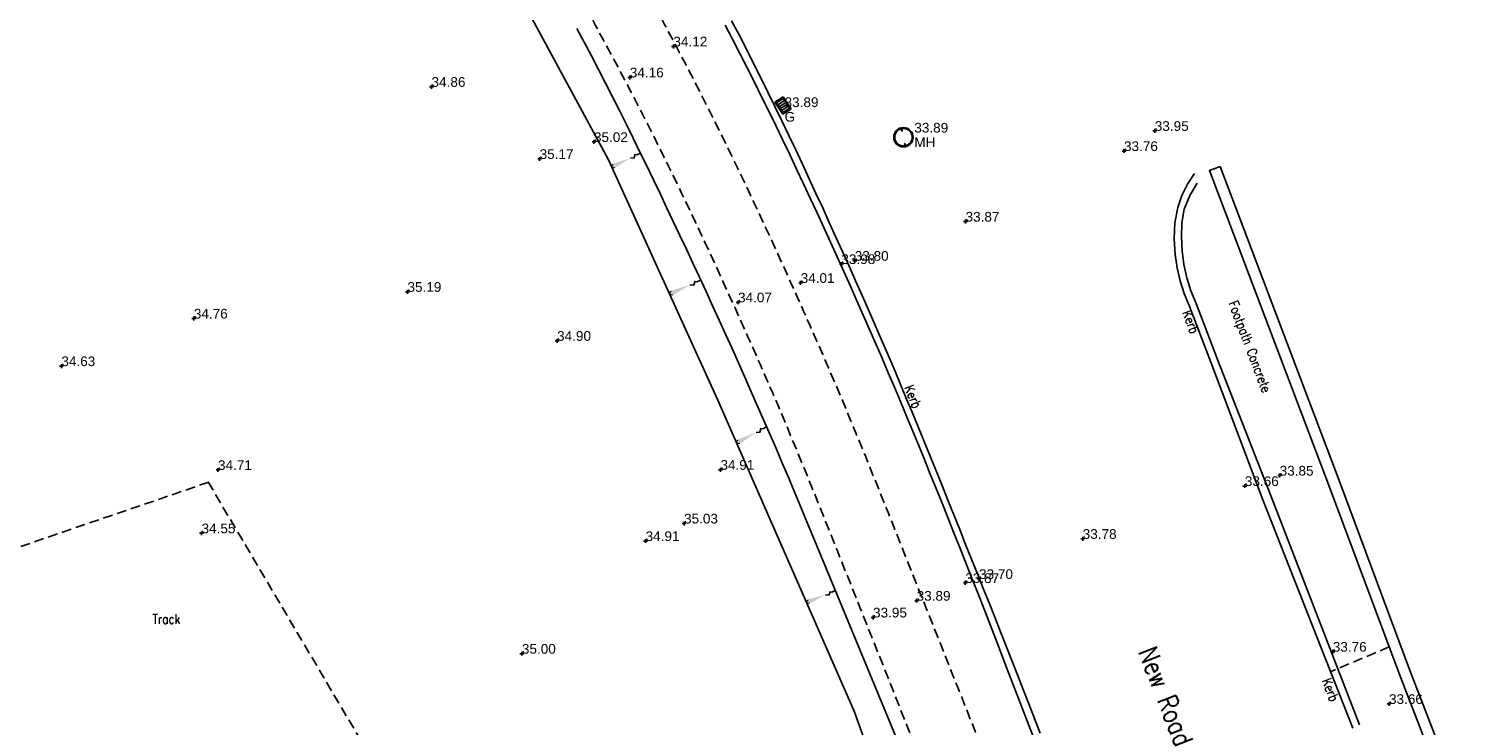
# Model space of a CAD drawing. Extents: x 708194 to 708420, y 776576 to 776889.
# Tile 23 of 31: x 708324 to 708369, y 776744 to 776765. Entities that reach past the tile are written whole.
import ezdxf
from ezdxf.enums import TextEntityAlignment as Align

# ---------------------------------------------------------------- set-up
doc = ezdxf.new("R2010")
doc.units = 0
doc.header["$LTSCALE"] = 0.15
doc.header["$MEASUREMENT"] = 0
doc.linetypes.add('Dashed', pattern=[3, 2, -1])
doc.layers.get('0').update_dxf_attribs({"linetype": 'CONTINUOUS'})
for name, color, linetype in [('Banking', 3, 'CONTINUOUS'), ('Banks', 2, 'CONTINUOUS'), ('Concrete', 7, 'Dashed'), ('Ground Levels', 3, 'CONTINUOUS'), ('Gulley', 4, 'CONTINUOUS'), ('Kerb', 30, 'CONTINUOUS'), ('Levels', 7, 'CONTINUOUS'), ('Manholes', 7, 'CONTINUOUS'), ('Text', 2, 'CONTINUOUS'), ('Top of Kerb Line', 2, 'CONTINUOUS'), ('Verge', 1, 'Dashed'), ('Wall', 7, 'CONTINUOUS')]:
    doc.layers.add(name, color=color, linetype=linetype)
doc.styles.add('Default', font='arial.ttf')
doc.styles.get("Standard").update_dxf_attribs({"font": 'ROMANS.SHX', "width": 0.8, "height": 0.3})

# ---------------------------------------------------------------- blocks, each defined once
blk = doc.blocks.new('GULLY1')
at = {"color": 4, "linetype": 'Continuous', "flags": 128}
for points in [[(0.467377, 0.422146), (0, 0.422146)], [(0, 0.422146), (0, 0)], [(0, 0), (0.467377, 0)], [(0.420528, 0.375297), (0.046848, 0.375297)], [(0.046848, 0.375297), (0.046848, 0.046848)], [(0.046848, 0.046848), (0.420528, 0.046848)], [(0.124528, 0.046848), (0.124528, 0.375297)], [(0.198528, 0.046848), (0.198528, 0.375297)], [(0.272528, 0.046848), (0.272528, 0.375297)], [(0.346528, 0.046848), (0.346528, 0.375297)], [(0.420528, 0.046848), (0.420528, 0.375297)], [(0.467377, 0), (0.467377, 0.422146)]]:
    blk.add_lwpolyline(points, dxfattribs=at)
blk = doc.blocks.new('PT_PLUS')
at = {"color": 0, "linetype": 'Continuous', "flags": 128}
for points in [[(-0.5, 0), (0.5, 0)], [(0, -0.5), (0, 0.5)]]:
    blk.add_lwpolyline(points, dxfattribs=at)
blk = doc.blocks.new('MHR1')
at = {"color": 7, "linetype": 'Continuous', "flags": 128}
for points in [[(0.081175, 0.003996), (0.068502, 0.003996)], [(0.068502, -0.003996), (0.068502, 0.003996)], [(0.103779, 0.003996), (0.116452, 0.003996)], [(0.116452, 0.003996), (0.116452, -0.003996)], [(0.562184, 0.003996), (0.549511, 0.003996)], [(0.549511, -0.003996), (0.549511, 0.003996)], [(0.584787, 0.003996), (0.59746, 0.003996)], [(0.59746, 0.003996), (0.59746, -0.003996)], [(0.081175, -0.003996), (0.068502, -0.003996)], [(0.103779, -0.003996), (0.116452, -0.003996)], [(0.562184, -0.003996), (0.549511, -0.003996)], [(0.584787, -0.003996), (0.59746, -0.003996)]]:
    blk.add_lwpolyline(points, dxfattribs=at)
at = {"color": 7, "linetype": 'Continuous'}
for radius in [0.332981, 0.299683]:
    blk.add_circle((0.332981, 0), radius, dxfattribs=at)
for centre, start, end in [((0.092477, 0), 19.471221, 160.528779), ((0.573486, 0), 19.471221, 160.528779), ((0.092477, 0), -160.528779, -19.471221), ((0.573486, 0), -160.528779, -19.471221)]:
    blk.add_arc(centre, 0.011987, start, end, dxfattribs=at)
blk = doc.blocks.new('bank')
at = {"layer": 'Banks', "linetype": 'Continuous', "const_width": 0.0348}
blk.add_lwpolyline([(0.081, 0.052, 1.238095), (0.081, -0.052, 1.238095)], format="xyb", dxfattribs=at)
at = {"layer": 'Banks', "linetype": 'Continuous'}
blk.add_lwpolyline([(0.652, 0), (0.752, -0.05), (0.826, 0.035), (0.876, 0), (1, 0)], dxfattribs=at)
blk.add_solid([(0.081, 0.07), (0.017, 0), (0.652, 0), (0.081, -0.07)], dxfattribs=at)

msp = doc.modelspace()

# ---------------------------------------------------------------- linework, layer by layer
at = {"layer": 'Banking', "flags": 128}
for points in [[(708337.897, 776767.907), (708341.61, 776761.031), (708344.992, 776753.603), (708349.215, 776743.971), (708352.672, 776734.324)], [(708353.047, 776737.039), (708347.937, 776749.39), (708347.751, 776749.839), (708347.565, 776750.288), (708347.377, 776750.736), (708347.188, 776751.184), (708346.998, 776751.632), (708346.806, 776752.079), (708346.614, 776752.525), (708346.421, 776752.971), (708346.226, 776753.416), (708346.03, 776753.861), (708345.833, 776754.306), (708345.635, 776754.75), (708345.436, 776755.193), (708345.236, 776755.636), (708345.035, 776756.079), (708344.832, 776756.521), (708344.629, 776756.962), (708344.424, 776757.403), (708344.223, 776757.835), (708344.021, 776758.266), (708343.818, 776758.697), (708343.615, 776759.128), (708343.411, 776759.559), (708343.207, 776759.989), (708343.001, 776760.419), (708342.794, 776760.848), (708342.586, 776761.276), (708342.376, 776761.704), (708342.165, 776762.131), (708341.952, 776762.557), (708341.738, 776762.983), (708341.522, 776763.408), (708341.304, 776763.831), (708341.084, 776764.254), (708340.862, 776764.675), (708340.638, 776765.096)]]:
    msp.add_lwpolyline(points, dxfattribs=at)
at = {"layer": 'Concrete', "flags": 128}
for points in [[(708360.019, 776724.814), (708357.724, 776730.987), (708357.548, 776731.45), (708357.372, 776731.913), (708357.196, 776732.376), (708357.02, 776732.839), (708356.843, 776733.301), (708356.667, 776733.764), (708356.49, 776734.227), (708356.312, 776734.689), (708356.135, 776735.152), (708355.957, 776735.614), (708355.779, 776736.076), (708355.601, 776736.538), (708355.423, 776737), (708355.245, 776737.462), (708355.066, 776737.924), (708354.887, 776738.386), (708354.712, 776738.838), (708354.536, 776739.291), (708354.36, 776739.743), (708354.185, 776740.195), (708354.009, 776740.647), (708353.833, 776741.099), (708353.656, 776741.551), (708353.48, 776742.003), (708353.303, 776742.455), (708353.126, 776742.907), (708352.949, 776743.358), (708352.771, 776743.81), (708352.593, 776744.261), (708352.415, 776744.712), (708352.237, 776745.163), (708352.058, 776745.614), (708351.878, 776746.065), (708351.698, 776746.516), (708351.518, 776746.966), (708351.339, 776747.414), (708351.16, 776747.862), (708350.981, 776748.31), (708350.803, 776748.759), (708350.625, 776749.207), (708350.446, 776749.655), (708350.268, 776750.103), (708350.088, 776750.551), (708349.909, 776750.999), (708349.728, 776751.446), (708349.547, 776751.894), (708349.364, 776752.34), (708349.181, 776752.786), (708348.996, 776753.232), (708348.81, 776753.677), (708348.622, 776754.122), (708348.432, 776754.565), (708348.241, 776755.008), (708348.047, 776755.45), (708347.848, 776755.901), (708347.648, 776756.351), (708347.447, 776756.801), (708347.245, 776757.251), (708347.042, 776757.7), (708346.837, 776758.149), (708346.632, 776758.597), (708346.425, 776759.044), (708346.217, 776759.491), (708346.007, 776759.937), (708345.796, 776760.382), (708345.583, 776760.827), (708345.369, 776761.27), (708345.152, 776761.713), (708344.934, 776762.155), (708344.714, 776762.596), (708344.492, 776763.036), (708344.268, 776763.475), (708344.042, 776763.913), (708343.813, 776764.35), (708343.581, 776764.788), (708343.348, 776765.226), (708343.113, 776765.662), (708342.877, 776766.098), (708342.638, 776766.533), (708342.398, 776766.967), (708342.157, 776767.4), (708341.913, 776767.832), (708341.668, 776768.262), (708341.421, 776768.692), (708341.172, 776769.121), (708340.921, 776769.548), (708340.668, 776769.975), (708340.412, 776770.4), (708340.155, 776770.824), (708339.896, 776771.246), (708339.635, 776771.668), (708339.371, 776772.088), (708339.105, 776772.506), (708338.837, 776772.922), (708338.567, 776773.337), (708338.295, 776773.75), (708338.02, 776774.162), (708337.744, 776774.572), (708337.465, 776774.981), (708337.184, 776775.389), (708336.902, 776775.795), (708336.617, 776776.2), (708336.331, 776776.604), (708336.043, 776777.006), (708335.754, 776777.408), (708335.462, 776777.808), (708335.17, 776778.207), (708334.876, 776778.605), (708334.581, 776779.002), (708334.284, 776779.398), (708333.986, 776779.793), (708333.687, 776780.188), (708333.387, 776780.581), (708333.084, 776780.975), (708332.781, 776781.369), (708332.476, 776781.761), (708332.169, 776782.152), (708331.861, 776782.542), (708331.552, 776782.932), (708331.241, 776783.32), (708330.929, 776783.706), (708330.616, 776784.092), (708330.301, 776784.477), (708329.984, 776784.86), (708329.666, 776785.242), (708329.347, 776785.622), (708329.025, 776786.002), (708328.702, 776786.379), (708328.378, 776786.756), (708328.052, 776787.131), (708327.724, 776787.504), (708327.394, 776787.877), (708327.063, 776788.247), (708326.729, 776788.617), (708326.393, 776788.986), (708326.056, 776789.353), (708325.718, 776789.719), (708325.377, 776790.083), (708325.036, 776790.446), (708324.692, 776790.808), (708324.348, 776791.168), (708324.001, 776791.526), (708323.653, 776791.884), (708323.304, 776792.239), (708322.953, 776792.593), (708322.601, 776792.946), (708322.247, 776793.297), (708321.891, 776793.647), (708321.535, 776793.995), (708321.176, 776794.342), (708320.817, 776794.687), (708320.455, 776795.03), (708320.093, 776795.373), (708319.729, 776795.713), (708319.363, 776796.052), (708299.558, 776812.399), (708291.161, 776819.334), (708286.721, 776823.032), (708286.373, 776823.339), (708286.025, 776823.646), (708285.678, 776823.954), (708285.331, 776824.263), (708284.984, 776824.571), (708284.638, 776824.881), (708284.292, 776825.19), (708283.947, 776825.501), (708283.602, 776825.811), (708283.258, 776826.122), (708282.914, 776826.434), (708282.57, 776826.746), (708282.226, 776827.058), (708281.881, 776827.369), (708281.537, 776827.68), (708281.192, 776827.992), (708280.848, 776828.303), (708280.505, 776828.616), (708280.163, 776828.931), (708279.823, 776829.247), (708279.484, 776829.565), (708279.149, 776829.886), (708278.816, 776830.21), (708278.472, 776830.55), (708278.131, 776830.892), (708277.791, 776831.236), (708277.454, 776831.582), (708277.118, 776831.93), (708276.785, 776832.28), (708276.454, 776832.632), (708276.125, 776832.985), (708275.798, 776833.341), (708275.473, 776833.699), (708275.15, 776834.059), (708274.437, 776834.648)], [(708350.519, 776705.829), (708355.258, 776707.458), (708359.806, 776708.952), (708360.237, 776709.101), (708360.685, 776709.266), (708361.081, 776709.408), (708361.381, 776709.522), (708361.584, 776709.623), (708361.814, 776709.773), (708361.997, 776709.924), (708362.114, 776710.055), (708362.199, 776710.194), (708362.283, 776710.392), (708362.352, 776710.634), (708362.392, 776710.874), (708362.402, 776711.11), (708362.385, 776711.345), (708362.339, 776711.577), (708362.214, 776711.962), (708361.537, 776714.554), (708359.883, 776719.335), (708358.242, 776724.153), (708355.95, 776730.32), (708355.776, 776730.778), (708355.6, 776731.24), (708355.425, 776731.702), (708355.249, 776732.164), (708355.072, 776732.626), (708354.896, 776733.088), (708354.719, 776733.549), (708354.542, 776734.011), (708354.365, 776734.472), (708354.188, 776734.934), (708354.01, 776735.395), (708353.833, 776735.857), (708353.655, 776736.318), (708353.476, 776736.779), (708353.298, 776737.24), (708353.119, 776737.701), (708352.944, 776738.153), (708352.769, 776738.605), (708352.593, 776739.057), (708352.418, 776739.508), (708352.242, 776739.96), (708352.066, 776740.411), (708351.89, 776740.862), (708351.714, 776741.314), (708351.538, 776741.764), (708351.361, 776742.215), (708351.184, 776742.666), (708351.007, 776743.116), (708350.83, 776743.566), (708350.652, 776744.016), (708350.474, 776744.465), (708350.296, 776744.915), (708350.117, 776745.364), (708349.938, 776745.813), (708349.758, 776746.262), (708349.579, 776746.711), (708349.399, 776747.16), (708349.22, 776747.609), (708349.042, 776748.058), (708348.863, 776748.506), (708348.685, 776748.954), (708348.507, 776749.401), (708348.329, 776749.846), (708348.15, 776750.291), (708347.971, 776750.736), (708347.791, 776751.179), (708347.61, 776751.621), (708347.429, 776752.063), (708347.246, 776752.503), (708347.062, 776752.942), (708346.877, 776753.38), (708346.691, 776753.816), (708346.503, 776754.252), (708346.312, 776754.687), (708346.115, 776755.133), (708345.916, 776755.58), (708345.717, 776756.026), (708345.517, 776756.472), (708345.316, 776756.917), (708345.113, 776757.361), (708344.91, 776757.804), (708344.706, 776758.246), (708344.5, 776758.687), (708344.293, 776759.127), (708344.085, 776759.567), (708343.875, 776760.005), (708343.664, 776760.442), (708343.451, 776760.878), (708343.236, 776761.313), (708343.02, 776761.746), (708342.802, 776762.178), (708342.582, 776762.609), (708342.36, 776763.039), (708342.135, 776763.468), (708341.907, 776763.899), (708341.677, 776764.331), (708341.445, 776764.761), (708341.212, 776765.191), (708340.978, 776765.619), (708340.741, 776766.046), (708340.504, 776766.472), (708340.264, 776766.897), (708340.023, 776767.321), (708339.78, 776767.743), (708339.535, 776768.165), (708339.288, 776768.585), (708339.04, 776769.003), (708338.79, 776769.421), (708338.537, 776769.836), (708338.283, 776770.251), (708338.027, 776770.664), (708337.768, 776771.075), (708337.508, 776771.485), (708337.246, 776771.892), (708336.982, 776772.298), (708336.715, 776772.703), (708336.446, 776773.106), (708336.175, 776773.509), (708335.901, 776773.91), (708335.626, 776774.31), (708335.348, 776774.709), (708335.068, 776775.107), (708334.787, 776775.504), (708334.504, 776775.9), (708334.218, 776776.296), (708333.932, 776776.69), (708333.643, 776777.083), (708333.353, 776777.476), (708333.061, 776777.868), (708332.768, 776778.259), (708332.474, 776778.65), (708332.178, 776779.04), (708331.881, 776779.429), (708331.582, 776779.819), (708331.282, 776780.207), (708330.981, 776780.595), (708330.679, 776780.981), (708330.375, 776781.366), (708330.07, 776781.75), (708329.764, 776782.132), (708329.456, 776782.514), (708329.147, 776782.894), (708328.837, 776783.272), (708328.525, 776783.65), (708328.212, 776784.026), (708327.898, 776784.4), (708327.582, 776784.773), (708327.264, 776785.145), (708326.945, 776785.515), (708326.624, 776785.884), (708326.302, 776786.251), (708325.978, 776786.616), (708325.653, 776786.98), (708325.324, 776787.344), (708324.994, 776787.707), (708324.663, 776788.068), (708324.329, 776788.428), (708323.995, 776788.787), (708323.658, 776789.144), (708323.321, 776789.5), (708322.981, 776789.854), (708322.641, 776790.207), (708322.038, 776790.834), (708318.319, 776794.471), (708313.409, 776798.705), (708306.639, 776804.254), (708298.316, 776810.94), (708290.065, 776817.656), (708285.26, 776821.538), (708281.33, 776825.15), (708277.538, 776828.759), (708274.767, 776831.582), (708273.009, 776833.37)], [(708365.757, 776745.964), (708363.947, 776745.198)]]:
    msp.add_lwpolyline(points, dxfattribs=at)
at = {"layer": 'Kerb', "flags": 128}
for points in [[(708354.969, 776743.3), (708354.792, 776743.753), (708354.615, 776744.205), (708354.44, 776744.651), (708354.264, 776745.097), (708354.089, 776745.543), (708353.913, 776745.989), (708353.737, 776746.434), (708353.56, 776746.88), (708353.383, 776747.325), (708353.205, 776747.77), (708353.023, 776748.225), (708352.841, 776748.681), (708352.658, 776749.137), (708352.476, 776749.592), (708352.294, 776750.047), (708352.111, 776750.503), (708351.928, 776750.958), (708351.744, 776751.413), (708351.56, 776751.867), (708351.375, 776752.322), (708351.189, 776752.776), (708351.002, 776753.229), (708350.814, 776753.683), (708350.624, 776754.135), (708350.434, 776754.587), (708350.242, 776755.039), (708350.048, 776755.49), (708349.853, 776755.94), (708349.657, 776756.389), (708349.458, 776756.838), (708349.256, 776757.29), (708349.054, 776757.743), (708348.851, 776758.195), (708348.647, 776758.646), (708348.443, 776759.097), (708348.237, 776759.548), (708348.03, 776759.998), (708347.822, 776760.448), (708347.613, 776760.897), (708347.402, 776761.345), (708347.19, 776761.793), (708346.976, 776762.24), (708346.76, 776762.686), (708346.542, 776763.131), (708346.322, 776763.575), (708346.101, 776764.018), (708345.876, 776764.46), (708345.65, 776764.901), (708345.421, 776765.34)], [(708364.635, 776743.449), (708361.854, 776750.52), (708360.247, 776754.773), (708359.576, 776756.524), (708359.418, 776756.904), (708359.292, 776757.295), (708359.2, 776757.696), (708359.142, 776758.103), (708359.109, 776758.592), (708359.126, 776759.083), (708359.217, 776759.565), (708359.349, 776759.935), (708359.525, 776760.287), (708359.742, 776760.614)]]:
    msp.add_lwpolyline(points, dxfattribs=at)
at = {"layer": 'Top of Kerb Line', "flags": 128}
for points in [[(708354.75, 776743.191), (708354.573, 776743.647), (708354.396, 776744.103), (708354.222, 776744.554), (708354.048, 776745.006), (708353.875, 776745.457), (708353.702, 776745.909), (708353.528, 776746.36), (708353.354, 776746.811), (708353.179, 776747.262), (708353.002, 776747.712), (708352.824, 776748.163), (708352.646, 776748.614), (708352.467, 776749.065), (708352.288, 776749.515), (708352.109, 776749.965), (708351.928, 776750.415), (708351.747, 776750.865), (708351.565, 776751.314), (708351.383, 776751.764), (708351.199, 776752.212), (708351.014, 776752.66), (708350.829, 776753.108), (708350.642, 776753.556), (708350.454, 776754.003), (708350.265, 776754.449), (708350.074, 776754.895), (708349.882, 776755.34), (708349.688, 776755.784), (708349.493, 776756.228), (708349.296, 776756.671), (708349.093, 776757.126), (708348.889, 776757.58), (708348.684, 776758.034), (708348.478, 776758.487), (708348.271, 776758.94), (708348.063, 776759.393), (708347.854, 776759.845), (708347.644, 776760.296), (708347.432, 776760.747), (708347.219, 776761.197), (708347.004, 776761.646), (708346.788, 776762.094), (708346.57, 776762.542), (708346.349, 776762.989), (708346.127, 776763.434), (708345.903, 776763.879), (708345.677, 776764.323), (708345.448, 776764.765), (708345.217, 776765.206)], [(708364.837, 776743.549), (708362.092, 776750.665), (708360.453, 776754.858), (708359.791, 776756.588), (708359.629, 776756.981), (708359.502, 776757.386), (708359.412, 776757.801), (708359.358, 776758.222), (708359.331, 776758.652), (708359.343, 776759.084), (708359.423, 776759.508), (708359.589, 776759.928), (708359.822, 776760.315)]]:
    msp.add_lwpolyline(points, dxfattribs=at)
at = {"layer": 'Verge', "flags": 128}
for points in [[(708329.251, 776751.061), (708311.742, 776745.076)], [(708329.231, 776751.068), (708334.892, 776741.482), (708346.417, 776722.975), (708354.8, 776711.398), (708355.802, 776711.307)]]:
    msp.add_lwpolyline(points, dxfattribs=at)
at = {"layer": 'Wall', "flags": 128}
msp.add_lwpolyline([(708368.332, 776739.267), (708366.063, 776745.143), (708363.883, 776750.994), (708360.2, 776760.703), (708360.527, 776760.827), (708364.211, 776751.117), (708366.39, 776745.267), (708368.659, 776739.393)], close=True, dxfattribs=at)

# ---------------------------------------------------------------- block references
at = {"layer": 'Banks'}
for p, xscale, yscale, zscale, rotation in [((708341.71, 776760.812), 0.990632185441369, 0.990632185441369, 0.990632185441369, 25.72834604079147), ((708343.499, 776756.883), 1.058480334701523, 1.058480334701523, 1.058480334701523, 23.89585113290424), ((708345.573, 776752.277), 1.057090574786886, 1.057090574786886, 1.057090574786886, 28.24354750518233), ((708347.738, 776747.34), 0.9676899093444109, 0.9676899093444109, 0.9676899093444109, 22.15441292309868)]:
    msp.add_blockref('bank', p, dxfattribs=dict(at, xscale=xscale, yscale=yscale, zscale=zscale, rotation=rotation))
at = {"layer": 'Ground Levels', "xscale": 0.12, "yscale": 0.12, "zscale": 0.12}
for p in [(708336.139, 776763.294), (708341.163, 776761.587), (708339.482, 776761.062), (708335.395, 776756.951), (708328.787, 776756.124), (708340.023, 776755.436), (708324.69, 776754.652), (708345.075, 776751.446), (708329.534, 776751.439), (708343.949, 776749.784), (708342.76, 776749.241), (708338.934, 776745.754)]:
    msp.add_blockref('PT_PLUS', p, dxfattribs=at)
at = {"layer": 'Gulley', "xscale": 0.9607450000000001, "yscale": 0.734527, "rotation": 303.690068}
msp.add_blockref('GULLY1', (708346.759, 776762.817), dxfattribs=at)
at = {"layer": 'Levels', "xscale": 0.12, "yscale": 0.12, "zscale": 0.12}
for p in [(708343.62, 776764.544), (708342.272, 776763.585), (708358.509, 776761.931), (708357.557, 776761.307), (708352.657, 776759.124), (708348.815, 776757.811), (708349.229, 776757.912), (708347.556, 776757.228), (708345.619, 776756.625), (708362.371, 776751.266), (708361.295, 776750.943), (708329.026, 776749.48), (708356.28, 776749.308), (708352.648, 776747.944), (708353.074, 776748.066), (708351.143, 776747.394), (708349.795, 776746.876), (708364.014, 776745.816), (708365.754, 776744.199)]:
    msp.add_blockref('PT_PLUS', p, dxfattribs=at)
at = {"layer": 'Manholes', "xscale": 0.902976, "yscale": 0.902976, "zscale": 0.902976, "rotation": 282.094757}
msp.add_blockref('MHR1', (708350.672, 776762.028), dxfattribs=at)

# ---------------------------------------------------------------- texts
at = {"layer": 'Ground Levels', "style": 'Default'}
for s, p in [('34.86', (708336.139, 776763.294)), ('35.02', (708341.163, 776761.587)), ('35.17', (708339.482, 776761.062)), ('35.19', (708335.395, 776756.951)), ('34.76', (708328.787, 776756.124)), ('34.90', (708340.023, 776755.436)), ('34.63', (708324.69, 776754.652)), ('34.71', (708329.534, 776751.439)), ('34.91', (708345.075, 776751.446)), ('35.03', (708343.949, 776749.784)), ('34.91', (708342.76, 776749.241)), ('35.00', (708338.934, 776745.754))]:
    msp.add_text(s, height=0.3, dxfattribs=at).set_placement(p)
at = {"layer": 'Gulley', "style": 'Default'}
for s, p in [('33.89', (708347.059, 776762.817)), ('G', (708347.059, 776762.367))]:
    msp.add_text(s, height=0.3, dxfattribs=at).set_placement(p, align=Align.MIDDLE_LEFT)
at = {"layer": 'Levels', "style": 'Default'}
for s, p in [('34.12', (708343.62, 776764.544)), ('34.16', (708342.272, 776763.585)), ('33.95', (708358.509, 776761.931)), ('33.76', (708357.557, 776761.307)), ('33.87', (708352.657, 776759.124)), ('33.98', (708348.815, 776757.811)), ('33.80', (708349.229, 776757.912)), ('34.01', (708347.556, 776757.228)), ('34.07', (708345.619, 776756.625)), ('33.85', (708362.371, 776751.266)), ('33.66', (708361.295, 776750.943)), ('34.55', (708329.026, 776749.48)), ('33.78', (708356.28, 776749.308)), ('33.70', (708353.074, 776748.066)), ('33.87', (708352.648, 776747.944)), ('33.89', (708351.143, 776747.394)), ('33.95', (708349.795, 776746.876)), ('33.76', (708364.014, 776745.816)), ('33.66', (708365.754, 776744.199))]:
    msp.add_text(s, height=0.3, dxfattribs=at).set_placement(p)
at = {"layer": 'Manholes', "style": 'Default'}
for s, p in [('33.89', (708351.072, 776762.028)), ('MH', (708351.072, 776761.578))]:
    msp.add_text(s, height=0.3, dxfattribs=at).set_placement(p, align=Align.MIDDLE_LEFT)
at = {"layer": 'Text', "width": 0.8}
for s, height, rotation, p in [('Footpath Concrete ', 0.3, 290.6991, (708360.783, 776756.601)), ('Kerb', 0.3, 290.9673, (708359.353, 776756.306)), ('Kerb', 0.3, 292.5934, (708350.752, 776753.984)), ('New Road ', 0.6, 291.409, (708357.987, 776745.814)), ('Kerb', 0.3, 291.4695, (708363.669, 776744.919))]:
    msp.add_text(s, height=height, rotation=rotation, dxfattribs=at).set_placement(p)
msp.add_text('Track ', height=0.3, dxfattribs=at).set_placement((708327.513, 776746.677))

doc.saveas('drawing.dxf')
